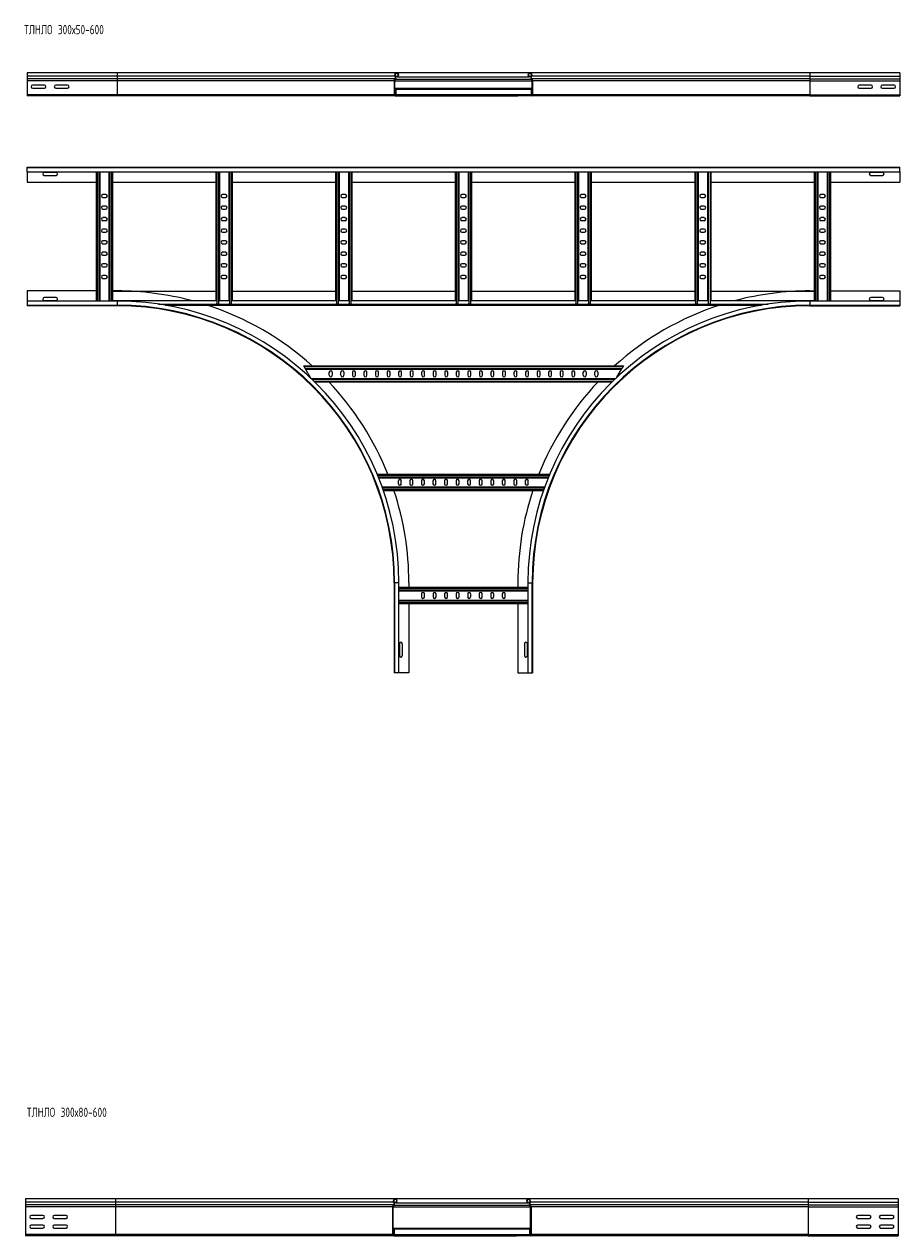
# Model space of a CAD drawing. Header units: millimetres. Extents: x -5 to 20346, y -6416 to 295.
# Tile 8 of 33: x 3582 to 5478, y -2627 to -2. Entities that reach past the tile are written whole.
import ezdxf

# ---------------------------------------------------------------- set-up
doc = ezdxf.new("R2010")
doc.units = ezdxf.units.MM
doc.styles.add('SLDTEXTSTYLE0', font='TXT', dxfattribs={"width": 0.7, "bigfont": 'bigfont'})

msp = doc.modelspace()

# ---------------------------------------------------------------- linework, layer by layer
at = {"color": 7, "linetype": 'Continuous', "lineweight": 15}
for p, q in [((3782.6, -107.7), (3587.6, -107.7)), ((3587.6, -107.7), (3587.6, -115.2)), ((3587.6, -115.2), (3587.6, -120.5)), ((3587.6, -120.5), (3587.6, -120.8)), ((3587.6, -120.8), (3587.6, -125)), ((3587.6, -125), (3587.6, -155.3)), ((4388.3, -107.7), (3782.6, -107.7)), ((4382.6, -125), (4382.6, -155.3)), ((4383.8, -155.3), (4383.8, -125)), ((4384.6, -120.5), (4384.3, -120.8)), ((4385.1, -121.7), (4385.5, -121.3)), ((4389.5, -115.4), (4386.4, -115.4)), ((4389.9, -116.5), (4386.8, -116.5)), ((4676.9, -107.7), (4388.3, -107.7)), ((4389.5, -115.4), (4389.9, -116.5)), ((4389.9, -116.5), (4675.4, -116.5)), ((4675.8, -115.4), (4675.4, -116.5)), ((4678.5, -116.5), (4675.4, -116.5)), ((4678.9, -115.4), (4675.8, -115.4)), ((5282.6, -107.7), (4676.9, -107.7)), ((4680.1, -121.7), (4679.8, -121.3)), ((4680.6, -120.5), (4681, -120.8)), ((4681.4, -155.3), (4681.4, -125)), ((4682.6, -125), (4682.6, -155.3)), ((5477.6, -107.7), (5282.6, -107.7)), ((5477.6, -107.7), (5477.6, -115.2)), ((5477.6, -115.2), (5477.6, -120.5)), ((5477.6, -120.5), (5477.6, -120.8)), ((5477.6, -120.8), (5477.6, -125)), ((5477.6, -125), (5477.6, -155.3)), ((3587.6, -155.3), (3587.6, -156.5)), ((3587.6, -155.3), (3587.6, -157.7)), ((3625.4, -134.5), (3599.9, -134.5)), ((3599.9, -141), (3625.4, -141)), ((3675.4, -134.5), (3649.9, -134.5)), ((3649.9, -141), (3675.4, -141)), ((4383.8, -141.1), (4386.1, -141.1)), ((4414.6, -156.5), (4385, -156.5)), ((4386.1, -141.1), (4386.1, -142.9)), ((4386.1, -141.1), (4679.1, -141.1)), ((4386.1, -142.9), (4386.1, -154.7)), ((4386.1, -154.7), (4386.1, -156.5)), ((4414.6, -156.5), (4650.6, -156.5)), ((4414.6, -157.7), (4414.6, -156.5)), ((4650.6, -156.5), (4680.2, -156.5)), ((4650.6, -157.7), (4650.6, -156.5)), ((4679.1, -141.1), (4681.4, -141.1)), ((4679.1, -141.1), (4679.1, -142.9)), ((4679.1, -142.9), (4679.1, -154.7)), ((4679.1, -154.7), (4679.1, -156.5)), ((5415.4, -134.5), (5389.9, -134.5)), ((5389.9, -141), (5415.4, -141)), ((5465.4, -134.5), (5439.9, -134.5)), ((5439.9, -141), (5465.4, -141)), ((5477.6, -155.3), (5477.6, -157.7)), ((3782.6, -157.7), (3587.6, -157.7)), ((4385, -157.7), (3782.6, -157.7)), ((4385, -157.7), (4414.6, -157.7)), ((4414.6, -157.7), (4650.6, -157.7)), ((4680.2, -157.7), (4650.6, -157.7)), ((5282.6, -157.7), (4680.2, -157.7)), ((5282.6, -157.7), (5477.6, -157.7)), ((3587.6, -313.3), (3587.6, -312.2)), ((3587.6, -312.2), (5477.6, -312.2)), ((5477.6, -313.3), (3587.6, -313.3)), ((3587.6, -322.4), (3587.6, -313.3)), ((5477.6, -313.3), (5477.6, -312.2)), ((5477.6, -322.4), (5477.6, -313.3)), ((3587.6, -322.4), (5477.6, -322.4)), ((3587.6, -322.4), (3587.6, -344.2)), ((3650.4, -323.4), (3624.9, -323.4)), ((3624.9, -329.9), (3650.4, -329.9)), ((3737.6, -322.4), (3737.6, -602)), ((3745.1, -322.4), (3745.1, -602)), ((3765.1, -322.4), (3765.1, -602)), ((3772.6, -322.4), (3772.6, -601)), ((3996.8, -322.4), (3996.8, -601)), ((4004.3, -322.4), (4004.3, -601)), ((4024.3, -322.4), (4024.3, -601)), ((4031.8, -322.4), (4031.8, -601)), ((4256, -322.4), (4256, -601)), ((4263.5, -322.4), (4263.5, -601)), ((4283.5, -322.4), (4283.5, -601)), ((4291, -322.4), (4291, -601)), ((4515.1, -322.4), (4515.1, -601)), ((4522.6, -322.4), (4522.6, -601)), ((4542.6, -322.4), (4542.6, -601)), ((4550.1, -322.4), (4550.1, -601)), ((4774.3, -322.4), (4774.3, -601)), ((4781.8, -322.4), (4781.8, -601)), ((4801.8, -322.4), (4801.8, -601)), ((4809.3, -322.4), (4809.3, -601)), ((5033.5, -322.4), (5033.5, -601)), ((5041, -322.4), (5041, -601)), ((5061, -322.4), (5061, -601)), ((5068.5, -322.4), (5068.5, -601)), ((5292.6, -322.4), (5292.6, -601)), ((5300.1, -322.4), (5300.1, -602)), ((5320.1, -322.4), (5320.1, -602)), ((5327.6, -322.4), (5327.6, -602)), ((5440.4, -323.4), (5414.9, -323.4)), ((5414.9, -329.9), (5440.4, -329.9)), ((5477.6, -322.4), (5477.6, -344.2)), ((3587.6, -344.2), (3737.6, -344.2)), ((3772.6, -344.2), (3996.8, -344.2)), ((4031.8, -344.2), (4256, -344.2)), ((4291, -344.2), (4515.1, -344.2)), ((4550.1, -344.2), (4774.3, -344.2)), ((4809.3, -344.2), (5033.5, -344.2)), ((5068.5, -344.2), (5292.6, -344.2)), ((5327.6, -344.2), (5477.6, -344.2)), ((3758.4, -371.4), (3751.9, -371.4)), ((3751.9, -377.9), (3758.4, -377.9)), ((4017.5, -371.4), (4011, -371.4)), ((4011, -377.9), (4017.5, -377.9)), ((4276.7, -371.4), (4270.2, -371.4)), ((4270.2, -377.9), (4276.7, -377.9)), ((4535.9, -371.4), (4529.4, -371.4)), ((4529.4, -377.9), (4535.9, -377.9)), ((4795, -371.4), (4788.5, -371.4)), ((4788.5, -377.9), (4795, -377.9)), ((5054.2, -371.4), (5047.7, -371.4)), ((5047.7, -377.9), (5054.2, -377.9)), ((5313.4, -371.4), (5306.9, -371.4)), ((5306.9, -377.9), (5313.4, -377.9)), ((3758.4, -396.4), (3751.9, -396.4)), ((3751.9, -402.9), (3758.4, -402.9)), ((4017.5, -396.4), (4011, -396.4)), ((4011, -402.9), (4017.5, -402.9)), ((4276.7, -396.4), (4270.2, -396.4)), ((4270.2, -402.9), (4276.7, -402.9)), ((4535.9, -396.4), (4529.4, -396.4)), ((4529.4, -402.9), (4535.9, -402.9)), ((4795, -396.4), (4788.5, -396.4)), ((4788.5, -402.9), (4795, -402.9)), ((5054.2, -396.4), (5047.7, -396.4)), ((5047.7, -402.9), (5054.2, -402.9)), ((5313.4, -396.4), (5306.9, -396.4)), ((5306.9, -402.9), (5313.4, -402.9)), ((3758.4, -421.4), (3751.9, -421.4)), ((3751.9, -427.9), (3758.4, -427.9)), ((4017.5, -421.4), (4011, -421.4)), ((4011, -427.9), (4017.5, -427.9)), ((4276.7, -421.4), (4270.2, -421.4)), ((4270.2, -427.9), (4276.7, -427.9)), ((4535.9, -421.4), (4529.4, -421.4)), ((4529.4, -427.9), (4535.9, -427.9)), ((4795, -421.4), (4788.5, -421.4)), ((4788.5, -427.9), (4795, -427.9)), ((5054.2, -421.4), (5047.7, -421.4)), ((5047.7, -427.9), (5054.2, -427.9)), ((5313.4, -421.4), (5306.9, -421.4)), ((5306.9, -427.9), (5313.4, -427.9)), ((3758.4, -446.4), (3751.9, -446.4)), ((3751.9, -452.9), (3758.4, -452.9)), ((3758.4, -471.4), (3751.9, -471.4)), ((4017.5, -446.4), (4011, -446.4)), ((4011, -452.9), (4017.5, -452.9)), ((4017.5, -471.4), (4011, -471.4)), ((4276.7, -446.4), (4270.2, -446.4)), ((4270.2, -452.9), (4276.7, -452.9)), ((4276.7, -471.4), (4270.2, -471.4)), ((4535.9, -446.4), (4529.4, -446.4)), ((4529.4, -452.9), (4535.9, -452.9)), ((4535.9, -471.4), (4529.4, -471.4)), ((4795, -446.4), (4788.5, -446.4)), ((4788.5, -452.9), (4795, -452.9)), ((4795, -471.4), (4788.5, -471.4)), ((5054.2, -446.4), (5047.7, -446.4)), ((5047.7, -452.9), (5054.2, -452.9)), ((5054.2, -471.4), (5047.7, -471.4)), ((5313.4, -446.4), (5306.9, -446.4)), ((5306.9, -452.9), (5313.4, -452.9)), ((5313.4, -471.4), (5306.9, -471.4)), ((3751.9, -477.9), (3758.4, -477.9)), ((3758.4, -496.4), (3751.9, -496.4)), ((4011, -477.9), (4017.5, -477.9)), ((4017.5, -496.4), (4011, -496.4)), ((4270.2, -477.9), (4276.7, -477.9)), ((4276.7, -496.4), (4270.2, -496.4)), ((4529.4, -477.9), (4535.9, -477.9)), ((4535.9, -496.4), (4529.4, -496.4)), ((4788.5, -477.9), (4795, -477.9)), ((4795, -496.4), (4788.5, -496.4)), ((5047.7, -477.9), (5054.2, -477.9)), ((5054.2, -496.4), (5047.7, -496.4)), ((5306.9, -477.9), (5313.4, -477.9)), ((5313.4, -496.4), (5306.9, -496.4)), ((3751.9, -502.9), (3758.4, -502.9)), ((3758.4, -521.4), (3751.9, -521.4)), ((4011, -502.9), (4017.5, -502.9)), ((4017.5, -521.4), (4011, -521.4)), ((4270.2, -502.9), (4276.7, -502.9)), ((4276.7, -521.4), (4270.2, -521.4)), ((4529.4, -502.9), (4535.9, -502.9)), ((4535.9, -521.4), (4529.4, -521.4)), ((4788.5, -502.9), (4795, -502.9)), ((4795, -521.4), (4788.5, -521.4)), ((5047.7, -502.9), (5054.2, -502.9)), ((5054.2, -521.4), (5047.7, -521.4)), ((5306.9, -502.9), (5313.4, -502.9)), ((5313.4, -521.4), (5306.9, -521.4)), ((3751.9, -527.9), (3758.4, -527.9)), ((3758.4, -546.4), (3751.9, -546.4)), ((4011, -527.9), (4017.5, -527.9)), ((4017.5, -546.4), (4011, -546.4)), ((4270.2, -527.9), (4276.7, -527.9)), ((4276.7, -546.4), (4270.2, -546.4)), ((4529.4, -527.9), (4535.9, -527.9)), ((4535.9, -546.4), (4529.4, -546.4)), ((4788.5, -527.9), (4795, -527.9)), ((4795, -546.4), (4788.5, -546.4)), ((5047.7, -527.9), (5054.2, -527.9)), ((5054.2, -546.4), (5047.7, -546.4)), ((5306.9, -527.9), (5313.4, -527.9)), ((5313.4, -546.4), (5306.9, -546.4)), ((3751.9, -552.9), (3758.4, -552.9)), ((4011, -552.9), (4017.5, -552.9)), ((4270.2, -552.9), (4276.7, -552.9)), ((4529.4, -552.9), (4535.9, -552.9)), ((4788.5, -552.9), (4795, -552.9)), ((5047.7, -552.9), (5054.2, -552.9)), ((5306.9, -552.9), (5313.4, -552.9)), ((3737.6, -580.2), (3587.6, -580.2)), ((3587.6, -580.2), (3587.6, -602)), ((3782.6, -602), (3587.6, -602)), ((3587.6, -602), (3587.6, -611.1)), ((3650.4, -594.4), (3624.9, -594.4)), ((3624.9, -600.9), (3650.4, -600.9)), ((3782.6, -580.2), (3772.6, -580.2)), ((3772.6, -581), (3996.8, -581)), ((3772.6, -602), (3772.6, -601)), ((3772.6, -601), (3997.2, -601)), ((4003.9, -601), (4024.7, -601)), ((4031.4, -601), (4256.4, -601)), ((4031.8, -581), (4256, -581)), ((4263, -601), (4283.9, -601)), ((4290.5, -601), (4515.5, -601)), ((4291, -581), (4515.1, -581)), ((4522.2, -601), (4543, -601)), ((4549.7, -601), (4774.7, -601)), ((4550.1, -581), (4774.3, -581)), ((4781.4, -601), (4802.2, -601)), ((4808.9, -601), (5033.9, -601)), ((4809.3, -581), (5033.5, -581)), ((5040.5, -601), (5061.4, -601)), ((5068, -601), (5292.6, -601)), ((5068.5, -581), (5292.6, -581)), ((5282.6, -580.2), (5292.6, -580.2)), ((5477.6, -602), (5282.6, -602)), ((5292.6, -602), (5292.6, -601)), ((5327.6, -580.2), (5477.6, -580.2)), ((5440.4, -594.4), (5414.9, -594.4)), ((5414.9, -600.9), (5440.4, -600.9)), ((5477.6, -580.2), (5477.6, -602)), ((5477.6, -602), (5477.6, -611.1)), ((3587.6, -611.1), (3782.6, -611.1)), ((3587.6, -611.1), (3587.6, -612.2)), ((3782.6, -612.2), (3587.6, -612.2)), ((3887.2, -611), (5178.1, -611)), ((3998.6, -608.7), (3997.2, -608.7)), ((4002.5, -608.7), (3998.6, -608.7)), ((4003.9, -608.7), (4002.5, -608.7)), ((4026.1, -608.7), (4024.7, -608.7)), ((4030, -608.7), (4026.1, -608.7)), ((4031.4, -608.7), (4030, -608.7)), ((4257.8, -608.7), (4256.4, -608.7)), ((4261.7, -608.7), (4257.8, -608.7)), ((4263, -608.7), (4261.7, -608.7)), ((4285.3, -608.7), (4283.9, -608.7)), ((4289.2, -608.7), (4285.3, -608.7)), ((4290.5, -608.7), (4289.2, -608.7)), ((4516.9, -608.7), (4515.5, -608.7)), ((4520.8, -608.7), (4516.9, -608.7)), ((4522.2, -608.7), (4520.8, -608.7)), ((4544.4, -608.7), (4543, -608.7)), ((4548.3, -608.7), (4544.4, -608.7)), ((4549.7, -608.7), (4548.3, -608.7)), ((4776.1, -608.7), (4774.7, -608.7)), ((4780, -608.7), (4776.1, -608.7)), ((4781.4, -608.7), (4780, -608.7)), ((4803.6, -608.7), (4802.2, -608.7)), ((4807.5, -608.7), (4803.6, -608.7)), ((4808.9, -608.7), (4807.5, -608.7)), ((5035.3, -608.7), (5033.9, -608.7)), ((5039.2, -608.7), (5035.3, -608.7)), ((5040.5, -608.7), (5039.2, -608.7)), ((5062.8, -608.7), (5061.4, -608.7)), ((5066.7, -608.7), (5062.8, -608.7)), ((5068, -608.7), (5066.7, -608.7)), ((5282.6, -611.1), (5477.6, -611.1)), ((5282.6, -612.2), (5477.6, -612.2)), ((5477.6, -611.1), (5477.6, -612.2)), ((4186.5, -742.2), (4879.5, -742.2)), ((4187.5, -744), (4186.5, -742.2)), ((4189.8, -747.9), (4187.5, -744)), ((4190.8, -749.7), (4189.8, -747.9)), ((4190.8, -749.7), (4875.2, -749.7)), ((4190.8, -749.7), (4201.8, -768.7)), ((4242.2, -762.9), (4242.2, -756.4)), ((4248.7, -756.4), (4248.7, -762.9)), ((4267.2, -762.9), (4267.2, -756.4)), ((4273.7, -756.4), (4273.7, -762.9)), ((4292.2, -756.4), (4292.2, -762.9)), ((4298.7, -762.9), (4298.7, -756.4)), ((4317.2, -756.4), (4317.2, -762.9)), ((4323.7, -762.9), (4323.7, -756.4)), ((4342.2, -756.4), (4342.2, -762.9)), ((4348.7, -762.9), (4348.7, -756.4)), ((4367.2, -756.4), (4367.2, -762.9)), ((4373.7, -762.9), (4373.7, -756.4)), ((4392.2, -756.4), (4392.2, -762.9)), ((4398.7, -762.9), (4398.7, -756.4)), ((4417.2, -756.4), (4417.2, -762.9)), ((4423.7, -762.9), (4423.7, -756.4)), ((4442.2, -756.4), (4442.2, -762.9)), ((4448.7, -762.9), (4448.7, -756.4)), ((4467.2, -756.4), (4467.2, -762.9)), ((4473.7, -762.9), (4473.7, -756.4)), ((4492.2, -756.4), (4492.2, -762.9)), ((4498.7, -762.9), (4498.7, -756.4)), ((4517.2, -756.4), (4517.2, -762.9)), ((4523.7, -762.9), (4523.7, -756.4)), ((4542.2, -756.4), (4542.2, -762.9)), ((4548.7, -762.9), (4548.7, -756.4)), ((4567.2, -756.4), (4567.2, -762.9)), ((4573.7, -762.9), (4573.7, -756.4)), ((4592.2, -756.4), (4592.2, -762.9)), ((4598.7, -762.9), (4598.7, -756.4)), ((4617.2, -756.4), (4617.2, -762.9)), ((4623.7, -762.9), (4623.7, -756.4)), ((4642.2, -756.4), (4642.2, -762.9)), ((4648.7, -762.9), (4648.7, -756.4)), ((4667.2, -756.4), (4667.2, -762.9)), ((4673.7, -762.9), (4673.7, -756.4)), ((4692.2, -756.4), (4692.2, -762.9)), ((4698.7, -762.9), (4698.7, -756.4)), ((4717.2, -756.4), (4717.2, -762.9)), ((4723.7, -762.9), (4723.7, -756.4)), ((4742.2, -756.4), (4742.2, -762.9)), ((4748.7, -762.9), (4748.7, -756.4)), ((4767.2, -756.4), (4767.2, -762.9)), ((4773.7, -762.9), (4773.7, -756.4)), ((4792.2, -762.9), (4792.2, -756.4)), ((4798.7, -756.4), (4798.7, -762.9)), ((4817.2, -762.9), (4817.2, -756.4)), ((4823.7, -756.4), (4823.7, -762.9)), ((4865, -767.2), (4875.2, -749.7)), ((4876.2, -747.9), (4875.2, -749.7)), ((4878.4, -744), (4876.2, -747.9)), ((4879.5, -742.2), (4878.4, -744)), ((4202.8, -769.7), (4862.4, -769.7)), ((4210.6, -777.2), (4854.7, -777.2)), ((4345.8, -977.2), (4719.5, -977.2)), ((4348.9, -984.7), (4716.4, -984.7)), ((4391.7, -991.4), (4391.7, -997.9)), ((4398.2, -997.9), (4398.2, -991.4)), ((4416.7, -991.4), (4416.7, -997.9)), ((4423.2, -997.9), (4423.2, -991.4)), ((4441.7, -991.4), (4441.7, -997.9)), ((4448.2, -997.9), (4448.2, -991.4)), ((4466.7, -991.4), (4466.7, -997.9)), ((4473.2, -997.9), (4473.2, -991.4)), ((4491.7, -991.4), (4491.7, -997.9)), ((4498.2, -997.9), (4498.2, -991.4)), ((4516.7, -991.4), (4516.7, -997.9)), ((4523.2, -997.9), (4523.2, -991.4)), ((4541.7, -991.4), (4541.7, -997.9)), ((4548.2, -997.9), (4548.2, -991.4)), ((4566.7, -991.4), (4566.7, -997.9)), ((4573.2, -997.9), (4573.2, -991.4)), ((4591.7, -991.4), (4591.7, -997.9)), ((4598.2, -997.9), (4598.2, -991.4)), ((4616.7, -991.4), (4616.7, -997.9)), ((4623.2, -997.9), (4623.2, -991.4)), ((4641.7, -991.4), (4641.7, -997.9)), ((4648.2, -997.9), (4648.2, -991.4)), ((4666.7, -991.4), (4666.7, -997.9)), ((4673.2, -997.9), (4673.2, -991.4)), ((4356.5, -1004.7), (4708.8, -1004.7)), ((4359.1, -1012.2), (4706.1, -1012.2)), ((4382.6, -1212.2), (4382.6, -1407.2)), ((4383.7, -1212.2), (4383.7, -1407.2)), ((4392.8, -1407.2), (4392.8, -1212.2)), ((4392.8, -1222.2), (4672.4, -1222.2)), ((4392.8, -1229.7), (4672.4, -1229.7)), ((4414.6, -1212.2), (4414.6, -1222.2)), ((4650.6, -1212.2), (4650.6, -1222.2)), ((4672.4, -1212.2), (4672.4, -1407.2)), ((4681.5, -1407.2), (4681.5, -1212.2)), ((4682.6, -1212.2), (4682.6, -1407.2)), ((4392.8, -1249.7), (4672.4, -1249.7)), ((4392.8, -1257.2), (4672.4, -1257.2)), ((4414.6, -1257.2), (4414.6, -1407.2)), ((4441.9, -1236.4), (4441.9, -1242.9)), ((4448.4, -1242.9), (4448.4, -1236.4)), ((4466.9, -1236.4), (4466.9, -1242.9)), ((4473.4, -1242.9), (4473.4, -1236.4)), ((4491.9, -1236.4), (4491.9, -1242.9)), ((4498.4, -1242.9), (4498.4, -1236.4)), ((4516.9, -1236.4), (4516.9, -1242.9)), ((4523.4, -1242.9), (4523.4, -1236.4)), ((4541.9, -1236.4), (4541.9, -1242.9)), ((4548.4, -1242.9), (4548.4, -1236.4)), ((4566.9, -1236.4), (4566.9, -1242.9)), ((4573.4, -1242.9), (4573.4, -1236.4)), ((4591.9, -1236.4), (4591.9, -1242.9)), ((4598.4, -1242.9), (4598.4, -1236.4)), ((4616.9, -1236.4), (4616.9, -1242.9)), ((4623.4, -1242.9), (4623.4, -1236.4)), ((4650.6, -1257.2), (4650.6, -1407.2)), ((4393.9, -1344.4), (4393.9, -1369.9)), ((4400.4, -1369.9), (4400.4, -1344.4)), ((4664.9, -1344.4), (4664.9, -1369.9)), ((4671.4, -1369.9), (4671.4, -1344.4)), ((4383.7, -1407.2), (4382.6, -1407.2)), ((4392.8, -1407.2), (4383.7, -1407.2)), ((4414.6, -1407.2), (4392.8, -1407.2)), ((4650.6, -1407.2), (4672.4, -1407.2)), ((4672.4, -1407.2), (4681.5, -1407.2)), ((4681.5, -1407.2), (4682.6, -1407.2)), ((3779.3, -2546.9), (3584.3, -2546.9)), ((3584.3, -2546.9), (3584.3, -2554.4)), ((3584.3, -2554.4), (3584.3, -2559.7)), ((3584.3, -2559.7), (3584.3, -2560)), ((3584.3, -2560), (3584.3, -2564.2)), ((3584.3, -2564.2), (3584.3, -2624.5)), ((4385, -2546.9), (3779.3, -2546.9)), ((4379.3, -2564.2), (4379.3, -2624.5)), ((4380.5, -2624.5), (4380.5, -2564.2)), ((4381.3, -2559.7), (4381, -2560)), ((4381.9, -2560.9), (4382.2, -2560.5)), ((4386.2, -2554.6), (4383.1, -2554.6)), ((4386.6, -2555.7), (4383.5, -2555.7)), ((4673.7, -2546.9), (4385, -2546.9)), ((4386.2, -2554.6), (4386.6, -2555.7)), ((4386.6, -2555.7), (4672.1, -2555.7)), ((4672.5, -2554.6), (4672.1, -2555.7)), ((4675.2, -2555.7), (4672.1, -2555.7)), ((4675.6, -2554.6), (4672.5, -2554.6)), ((5279.3, -2546.9), (4673.7, -2546.9)), ((4676.8, -2560.9), (4676.5, -2560.5)), ((4677.3, -2559.7), (4677.7, -2560)), ((4678.1, -2624.5), (4678.1, -2564.2)), ((4679.3, -2564.2), (4679.3, -2624.5)), ((5474.3, -2546.9), (5279.3, -2546.9)), ((5474.3, -2546.9), (5474.3, -2554.4)), ((5474.3, -2554.4), (5474.3, -2559.7)), ((5474.3, -2559.7), (5474.3, -2560)), ((5474.3, -2560), (5474.3, -2564.2)), ((5474.3, -2564.2), (5474.3, -2624.5)), ((3622.1, -2582.7), (3596.6, -2582.7)), ((3596.6, -2589.2), (3622.1, -2589.2)), ((3672.1, -2582.7), (3646.6, -2582.7)), ((3646.6, -2589.2), (3672.1, -2589.2)), ((5412.1, -2582.7), (5386.6, -2582.7)), ((5386.6, -2589.2), (5412.1, -2589.2)), ((5462.1, -2582.7), (5436.6, -2582.7)), ((5436.6, -2589.2), (5462.1, -2589.2)), ((3622.1, -2603.7), (3596.6, -2603.7)), ((3596.6, -2610.2), (3622.1, -2610.2)), ((3672.1, -2603.7), (3646.6, -2603.7)), ((3646.6, -2610.2), (3672.1, -2610.2)), ((4380.5, -2610.3), (4382.8, -2610.3)), ((4382.8, -2610.3), (4382.8, -2612.1)), ((4382.8, -2610.3), (4675.8, -2610.3)), ((4382.8, -2612.1), (4382.8, -2623.9)), ((4382.8, -2623.9), (4382.8, -2625.7)), ((4675.8, -2610.3), (4678.1, -2610.3)), ((4675.8, -2610.3), (4675.8, -2612.1)), ((4675.8, -2612.1), (4675.8, -2623.9)), ((4675.8, -2623.9), (4675.8, -2625.7)), ((5412.1, -2603.7), (5386.6, -2603.7)), ((5386.6, -2610.2), (5412.1, -2610.2)), ((5462.1, -2603.7), (5436.6, -2603.7)), ((5436.6, -2610.2), (5462.1, -2610.2)), ((3584.3, -2624.5), (3584.3, -2625.7)), ((3584.3, -2624.5), (3584.3, -2626.9)), ((3779.3, -2626.9), (3584.3, -2626.9)), ((4381.7, -2626.9), (3779.3, -2626.9)), ((4411.3, -2625.7), (4381.7, -2625.7)), ((4381.7, -2626.9), (4411.3, -2626.9)), ((4411.3, -2625.7), (4647.3, -2625.7)), ((4411.3, -2626.9), (4411.3, -2625.7)), ((4411.3, -2626.9), (4647.3, -2626.9)), ((4647.3, -2626.9), (4647.3, -2625.7)), ((4647.3, -2625.7), (4676.9, -2625.7)), ((4676.9, -2626.9), (4647.3, -2626.9)), ((5279.3, -2626.9), (4676.9, -2626.9)), ((5279.3, -2626.9), (5474.3, -2626.9)), ((5474.3, -2624.5), (5474.3, -2626.9))]:
    msp.add_line(p, q, dxfattribs=at)
at = {"color": 8, "linetype": 'Continuous', "lineweight": 0}
for p, q in [((3782.6, -115.2), (3587.6, -115.2)), ((3782.6, -120.5), (3587.6, -120.5)), ((3782.6, -120.8), (3587.6, -120.8)), ((3782.6, -125), (3587.6, -125)), ((3782.6, -107.7), (3782.6, -115.2)), ((4384.8, -115.2), (3782.6, -115.2)), ((3782.6, -115.2), (3782.6, -120.5)), ((3782.6, -120.5), (3782.6, -120.8)), ((4384.6, -120.5), (3782.6, -120.5)), ((4384.3, -120.8), (3782.6, -120.8)), ((3782.6, -120.8), (3782.6, -125)), ((4382.6, -125), (3782.6, -125)), ((3782.6, -125), (3782.6, -155.3)), ((4383.8, -125), (4681.4, -125)), ((4385.1, -121.7), (4680.1, -121.7)), ((4385.5, -121.3), (4679.8, -121.3)), ((5282.6, -115.2), (4680.4, -115.2)), ((5282.6, -120.5), (4680.6, -120.5)), ((5282.6, -120.8), (4681, -120.8)), ((5282.6, -125), (4682.6, -125)), ((5282.6, -107.7), (5282.6, -115.2)), ((5282.6, -115.2), (5282.6, -120.5)), ((5282.6, -115.2), (5477.6, -115.2)), ((5282.6, -120.5), (5282.6, -120.8)), ((5282.6, -120.5), (5477.6, -120.5)), ((5282.6, -120.8), (5282.6, -125)), ((5282.6, -120.8), (5477.6, -120.8)), ((5282.6, -125), (5282.6, -155.3)), ((5282.6, -125), (5477.6, -125)), ((3782.6, -155.3), (3587.6, -155.3)), ((3782.6, -155.3), (3782.6, -157.7)), ((4382.6, -155.3), (3782.6, -155.3)), ((4383.8, -142.9), (4386.1, -142.9)), ((4383.8, -154.7), (4386.1, -154.7)), ((4386.1, -142.9), (4679.1, -142.9)), ((4386.1, -154.7), (4679.1, -154.7)), ((4679.1, -142.9), (4681.4, -142.9)), ((4679.1, -154.7), (4681.4, -154.7)), ((5282.6, -155.3), (4682.6, -155.3)), ((5282.6, -155.3), (5282.6, -157.7)), ((5282.6, -155.3), (5477.6, -155.3)), ((3739.4, -322.4), (3739.4, -602)), ((3743.3, -322.4), (3743.3, -602)), ((3766.9, -322.4), (3766.9, -602)), ((3770.8, -322.4), (3770.8, -602)), ((3998.6, -322.4), (3998.6, -608.7)), ((4002.5, -322.4), (4002.5, -608.7)), ((4026.1, -322.4), (4026.1, -608.7)), ((4030, -322.4), (4030, -608.7)), ((4257.8, -322.4), (4257.8, -608.7)), ((4261.7, -322.4), (4261.7, -608.7)), ((4285.3, -322.4), (4285.3, -608.7)), ((4289.2, -322.4), (4289.2, -608.7)), ((4516.9, -322.4), (4516.9, -608.7)), ((4520.8, -322.4), (4520.8, -608.7)), ((4544.4, -322.4), (4544.4, -608.7)), ((4548.3, -322.4), (4548.3, -608.7)), ((4776.1, -322.4), (4776.1, -608.7)), ((4780, -322.4), (4780, -608.7)), ((4803.6, -322.4), (4803.6, -608.7)), ((4807.5, -322.4), (4807.5, -608.7)), ((5035.3, -322.4), (5035.3, -608.7)), ((5039.2, -322.4), (5039.2, -608.7)), ((5062.8, -322.4), (5062.8, -608.7)), ((5066.7, -322.4), (5066.7, -608.7)), ((5294.4, -322.4), (5294.4, -602)), ((5298.3, -322.4), (5298.3, -602)), ((5321.9, -322.4), (5321.9, -602)), ((5325.8, -322.4), (5325.8, -602)), ((3782.6, -602), (3782.6, -611.1)), ((5282.6, -602), (5282.6, -611.1)), ((3782.6, -611.1), (3782.6, -612.2)), ((3872.3, -608.6), (3997.2, -608.6)), ((4003.9, -608.6), (4024.7, -608.6)), ((4031.4, -608.6), (4256.4, -608.6)), ((4263, -608.6), (4283.9, -608.6)), ((4290.5, -608.6), (4515.5, -608.6)), ((4522.2, -608.6), (4543, -608.6)), ((4549.7, -608.6), (4774.7, -608.6)), ((4781.4, -608.6), (4802.2, -608.6)), ((4808.9, -608.6), (5033.9, -608.6)), ((5040.5, -608.6), (5061.4, -608.6)), ((5068, -608.6), (5192.9, -608.6)), ((5282.6, -611.1), (5282.6, -612.2)), ((4187.5, -744), (4878.4, -744)), ((4189.8, -747.9), (4876.2, -747.9)), ((4204.7, -771.5), (4860.5, -771.5)), ((4208.7, -775.4), (4856.5, -775.4)), ((4346.5, -979), (4718.7, -979)), ((4348.1, -982.9), (4717.1, -982.9)), ((4357.1, -1006.5), (4708.1, -1006.5)), ((4358.5, -1010.4), (4706.7, -1010.4)), ((4383.7, -1212.2), (4382.6, -1212.2)), ((4392.8, -1212.2), (4383.7, -1212.2)), ((4392.8, -1224), (4672.4, -1224)), ((4392.8, -1227.9), (4672.4, -1227.9)), ((4672.4, -1212.2), (4681.5, -1212.2)), ((4681.5, -1212.2), (4682.6, -1212.2)), ((4392.8, -1251.5), (4672.4, -1251.5)), ((4392.8, -1255.4), (4672.4, -1255.4)), ((3779.3, -2554.4), (3584.3, -2554.4)), ((3779.3, -2559.7), (3584.3, -2559.7)), ((3779.3, -2560), (3584.3, -2560)), ((3779.3, -2564.2), (3584.3, -2564.2)), ((3779.3, -2546.9), (3779.3, -2554.4)), ((4381.5, -2554.4), (3779.3, -2554.4)), ((3779.3, -2554.4), (3779.3, -2559.7)), ((4381.3, -2559.7), (3779.3, -2559.7)), ((3779.3, -2559.7), (3779.3, -2560)), ((3779.3, -2560), (3779.3, -2564.2)), ((4381, -2560), (3779.3, -2560)), ((4379.3, -2564.2), (3779.3, -2564.2)), ((3779.3, -2564.2), (3779.3, -2624.5)), ((4380.5, -2564.2), (4678.1, -2564.2)), ((4381.9, -2560.9), (4676.8, -2560.9)), ((4382.2, -2560.5), (4676.5, -2560.5)), ((5279.3, -2554.4), (4677.2, -2554.4)), ((5279.3, -2559.7), (4677.3, -2559.7)), ((5279.3, -2560), (4677.7, -2560)), ((5279.3, -2564.2), (4679.3, -2564.2)), ((5279.3, -2546.9), (5279.3, -2554.4)), ((5279.3, -2554.4), (5279.3, -2559.7)), ((5279.3, -2554.4), (5474.3, -2554.4)), ((5279.3, -2559.7), (5279.3, -2560)), ((5279.3, -2559.7), (5474.3, -2559.7)), ((5279.3, -2560), (5279.3, -2564.2)), ((5279.3, -2560), (5474.3, -2560)), ((5279.3, -2564.2), (5279.3, -2624.5)), ((5279.3, -2564.2), (5474.3, -2564.2)), ((4380.5, -2612.1), (4382.8, -2612.1)), ((4380.5, -2623.9), (4382.8, -2623.9)), ((4382.8, -2612.1), (4675.8, -2612.1)), ((4382.8, -2623.9), (4675.8, -2623.9)), ((4675.8, -2612.1), (4678.1, -2612.1)), ((4675.8, -2623.9), (4678.1, -2623.9)), ((3779.3, -2624.5), (3584.3, -2624.5)), ((3779.3, -2624.5), (3779.3, -2626.9)), ((4379.3, -2624.5), (3779.3, -2624.5)), ((5279.3, -2624.5), (4679.3, -2624.5)), ((5279.3, -2624.5), (5279.3, -2626.9)), ((5279.3, -2624.5), (5474.3, -2624.5))]:
    msp.add_line(p, q, dxfattribs=at)
at = {"color": 7, "linetype": 'Continuous', "lineweight": 15}
for centre, radius, start, end in [((4388.6, -125), 6, 136.4649, 180), ((4388.3, -112.3), 4.55, 290.35, 219.6816), ((4388.6, -125), 4.8, 136.4649, 180), ((4381.7, -117.7), 4, 316.4649, 39.6816), ((4388.3, -112.3), 3.35, 290.35, 219.6816), ((4381.7, -117.7), 5.2, 316.4649, 39.6816), ((4676.9, -112.3), 4.55, 320.3184, 249.65), ((4676.9, -112.3), 3.35, 320.3184, 249.65), ((4683.5, -117.7), 5.2, 140.3184, 223.5351), ((4683.5, -117.7), 4, 140.3184, 223.5351), ((4676.6, -125), 4.8, 0, 43.5351), ((4676.6, -125), 6, 0, 43.5351), ((3599.9, -137.7), 3.25, 90, 270), ((3625.4, -137.7), 3.25, 270, 90), ((3649.9, -137.7), 3.25, 90, 270), ((3675.4, -137.7), 3.25, 270, 90), ((4385, -155.3), 2.4, 180, 270), ((4385, -155.3), 1.2, 180, 270), ((4680.2, -155.3), 2.4, 270, 0), ((4680.2, -155.3), 1.2, 270, 0), ((5389.9, -137.7), 3.25, 90, 270), ((5415.4, -137.7), 3.25, 270, 90), ((5439.9, -137.7), 3.25, 90, 270), ((5465.4, -137.7), 3.25, 270, 90), ((3624.9, -326.7), 3.25, 90, 270), ((3650.4, -326.7), 3.25, 270, 90), ((5414.9, -326.7), 3.25, 90, 270), ((5440.4, -326.7), 3.25, 270, 90), ((3751.9, -374.7), 3.25, 90, 270), ((3758.4, -374.7), 3.25, 270, 90), ((4011, -374.7), 3.25, 90, 270), ((4017.5, -374.7), 3.25, 270, 90), ((4270.2, -374.7), 3.25, 90, 270), ((4276.7, -374.7), 3.25, 270, 90), ((4529.4, -374.7), 3.25, 90, 270), ((4535.9, -374.7), 3.25, 270, 90), ((4788.5, -374.7), 3.25, 90, 270), ((4795, -374.7), 3.25, 270, 90), ((5047.7, -374.7), 3.25, 90, 270), ((5054.2, -374.7), 3.25, 270, 90), ((5306.9, -374.7), 3.25, 90, 270), ((5313.4, -374.7), 3.25, 270, 90), ((3751.9, -399.7), 3.25, 90, 270), ((3758.4, -399.7), 3.25, 270, 90), ((4011, -399.7), 3.25, 90, 270), ((4017.5, -399.7), 3.25, 270, 90), ((4270.2, -399.7), 3.25, 90, 270), ((4276.7, -399.7), 3.25, 270, 90), ((4529.4, -399.7), 3.25, 90, 270), ((4535.9, -399.7), 3.25, 270, 90), ((4788.5, -399.7), 3.25, 90, 270), ((4795, -399.7), 3.25, 270, 90), ((5047.7, -399.7), 3.25, 90, 270), ((5054.2, -399.7), 3.25, 270, 90), ((5306.9, -399.7), 3.25, 90, 270), ((5313.4, -399.7), 3.25, 270, 90), ((3751.9, -424.7), 3.25, 90, 270), ((3758.4, -424.7), 3.25, 270, 90), ((4011, -424.7), 3.25, 90, 270), ((4017.5, -424.7), 3.25, 270, 90), ((4270.2, -424.7), 3.25, 90, 270), ((4276.7, -424.7), 3.25, 270, 90), ((4529.4, -424.7), 3.25, 90, 270), ((4535.9, -424.7), 3.25, 270, 90), ((4788.5, -424.7), 3.25, 90, 270), ((4795, -424.7), 3.25, 270, 90), ((5047.7, -424.7), 3.25, 90, 270), ((5054.2, -424.7), 3.25, 270, 90), ((5306.9, -424.7), 3.25, 90, 270), ((5313.4, -424.7), 3.25, 270, 90), ((3751.9, -449.7), 3.25, 90, 270), ((3751.9, -474.7), 3.25, 90, 270), ((3758.4, -449.7), 3.25, 270, 90), ((3758.4, -474.7), 3.25, 270, 90), ((4011, -449.7), 3.25, 90, 270), ((4011, -474.7), 3.25, 90, 270), ((4017.5, -449.7), 3.25, 270, 90), ((4017.5, -474.7), 3.25, 270, 90), ((4270.2, -449.7), 3.25, 90, 270), ((4270.2, -474.7), 3.25, 90, 270), ((4276.7, -449.7), 3.25, 270, 90), ((4276.7, -474.7), 3.25, 270, 90), ((4529.4, -449.7), 3.25, 90, 270), ((4529.4, -474.7), 3.25, 90, 270), ((4535.9, -449.7), 3.25, 270, 90), ((4535.9, -474.7), 3.25, 270, 90), ((4788.5, -449.7), 3.25, 90, 270), ((4788.5, -474.7), 3.25, 90, 270), ((4795, -449.7), 3.25, 270, 90), ((4795, -474.7), 3.25, 270, 90), ((5047.7, -449.7), 3.25, 90, 270), ((5047.7, -474.7), 3.25, 90, 270), ((5054.2, -449.7), 3.25, 270, 90), ((5054.2, -474.7), 3.25, 270, 90), ((5306.9, -449.7), 3.25, 90, 270), ((5306.9, -474.7), 3.25, 90, 270), ((5313.4, -449.7), 3.25, 270, 90), ((5313.4, -474.7), 3.25, 270, 90), ((3751.9, -499.7), 3.25, 90, 270), ((3758.4, -499.7), 3.25, 270, 90), ((4011, -499.7), 3.25, 90, 270), ((4017.5, -499.7), 3.25, 270, 90), ((4270.2, -499.7), 3.25, 90, 270), ((4276.7, -499.7), 3.25, 270, 90), ((4529.4, -499.7), 3.25, 90, 270), ((4535.9, -499.7), 3.25, 270, 90), ((4788.5, -499.7), 3.25, 90, 270), ((4795, -499.7), 3.25, 270, 90), ((5047.7, -499.7), 3.25, 90, 270), ((5054.2, -499.7), 3.25, 270, 90), ((5306.9, -499.7), 3.25, 90, 270), ((5313.4, -499.7), 3.25, 270, 90), ((3751.9, -524.7), 3.25, 90, 270), ((3758.4, -524.7), 3.25, 270, 90), ((4011, -524.7), 3.25, 90, 270), ((4017.5, -524.7), 3.25, 270, 90), ((4270.2, -524.7), 3.25, 90, 270), ((4276.7, -524.7), 3.25, 270, 90), ((4529.4, -524.7), 3.25, 90, 270), ((4535.9, -524.7), 3.25, 270, 90), ((4788.5, -524.7), 3.25, 90, 270), ((4795, -524.7), 3.25, 270, 90), ((5047.7, -524.7), 3.25, 90, 270), ((5054.2, -524.7), 3.25, 270, 90), ((5306.9, -524.7), 3.25, 90, 270), ((5313.4, -524.7), 3.25, 270, 90), ((3751.9, -549.7), 3.25, 90, 270), ((3758.4, -549.7), 3.25, 270, 90), ((4011, -549.7), 3.25, 90, 270), ((4017.5, -549.7), 3.25, 270, 90), ((4270.2, -549.7), 3.25, 90, 270), ((4276.7, -549.7), 3.25, 270, 90), ((4529.4, -549.7), 3.25, 90, 270), ((4535.9, -549.7), 3.25, 270, 90), ((4788.5, -549.7), 3.25, 90, 270), ((4795, -549.7), 3.25, 270, 90), ((5047.7, -549.7), 3.25, 90, 270), ((5054.2, -549.7), 3.25, 270, 90), ((5306.9, -549.7), 3.25, 90, 270), ((5313.4, -549.7), 3.25, 270, 90), ((3624.9, -597.7), 3.25, 90, 270), ((3650.4, -597.7), 3.25, 270, 90), ((3782.6, -1212.2), 632, 75.2596, 90), ((3782.6, -1212.2), 610.2, 0, 90), ((5282.6, -1212.2), 610.2, 90, 180), ((5282.6, -1212.2), 632, 90, 104.7404), ((5414.9, -597.7), 3.25, 90, 270), ((5440.4, -597.7), 3.25, 270, 90), ((3782.6, -1212.2), 601.1, 0, 90), ((3782.6, -1212.2), 600, 0, 90), ((3782.6, -1212.2), 632, 48.0451, 72.0388), ((5282.6, -1212.2), 601.1, 90, 180), ((5282.6, -1212.2), 600, 90, 180), ((5282.6, -1212.2), 632, 107.9612, 131.9549), ((4245.5, -756.4), 3.25, 0, 180), ((4270.5, -756.4), 3.25, 0, 180), ((4295.5, -756.4), 3.25, 0, 180), ((4320.5, -756.4), 3.25, 0, 180), ((4345.5, -756.4), 3.25, 0, 180), ((4370.5, -756.4), 3.25, 0, 180), ((4395.5, -756.4), 3.25, 0, 180), ((4420.5, -756.4), 3.25, 0, 180), ((4445.5, -756.4), 3.25, 0, 180), ((4470.5, -756.4), 3.25, 0, 180), ((4495.5, -756.4), 3.25, 0, 180), ((4520.5, -756.4), 3.25, 0, 180), ((4545.5, -756.4), 3.25, 0, 180), ((4570.5, -756.4), 3.25, 0, 180), ((4595.5, -756.4), 3.25, 0, 180), ((4620.5, -756.4), 3.25, 0, 180), ((4645.5, -756.4), 3.25, 0, 180), ((4670.5, -756.4), 3.25, 0, 180), ((4695.5, -756.4), 3.25, 0, 180), ((4720.5, -756.4), 3.25, 0, 180), ((4745.5, -756.4), 3.25, 0, 180), ((4770.5, -756.4), 3.25, 0, 180), ((4795.5, -756.4), 3.25, 0, 180), ((4820.5, -756.4), 3.25, 0, 180), ((3782.6, -1212.2), 632, 21.8289, 43.495), ((4245.5, -762.9), 3.25, 180, 0), ((4270.5, -762.9), 3.25, 180, 0), ((4295.5, -762.9), 3.25, 180, 0), ((4320.5, -762.9), 3.25, 180, 0), ((4345.5, -762.9), 3.25, 180, 0), ((4370.5, -762.9), 3.25, 180, 0), ((4395.5, -762.9), 3.25, 180, 0), ((4420.5, -762.9), 3.25, 180, 0), ((4445.5, -762.9), 3.25, 180, 0), ((4470.5, -762.9), 3.25, 180, 0), ((4495.5, -762.9), 3.25, 180, 0), ((4520.5, -762.9), 3.25, 180, 0), ((4545.5, -762.9), 3.25, 180, 0), ((4570.5, -762.9), 3.25, 180, 0), ((4595.5, -762.9), 3.25, 180, 0), ((4620.5, -762.9), 3.25, 180, 0), ((4645.5, -762.9), 3.25, 180, 0), ((4670.5, -762.9), 3.25, 180, 0), ((4695.5, -762.9), 3.25, 180, 0), ((5282.6, -1212.2), 632, 136.505, 158.1711), ((4720.5, -762.9), 3.25, 180, 0), ((4745.5, -762.9), 3.25, 180, 0), ((4770.5, -762.9), 3.25, 180, 0), ((4795.5, -762.9), 3.25, 180, 0), ((4820.5, -762.9), 3.25, 180, 0), ((4395, -991.4), 3.25, 0, 180), ((4420, -991.4), 3.25, 0, 180), ((4445, -991.4), 3.25, 0, 180), ((4470, -991.4), 3.25, 0, 180), ((4495, -991.4), 3.25, 0, 180), ((4520, -991.4), 3.25, 0, 180), ((4545, -991.4), 3.25, 0, 180), ((4570, -991.4), 3.25, 0, 180), ((4595, -991.4), 3.25, 0, 180), ((4620, -991.4), 3.25, 0, 180), ((4645, -991.4), 3.25, 0, 180), ((4670, -991.4), 3.25, 0, 180), ((3782.6, -1212.2), 632, 0, 18.4487), ((4395, -997.9), 3.25, 180, 0), ((4420, -997.9), 3.25, 180, 0), ((4445, -997.9), 3.25, 180, 0), ((4470, -997.9), 3.25, 180, 0), ((4495, -997.9), 3.25, 180, 0), ((4520, -997.9), 3.25, 180, 0), ((4545, -997.9), 3.25, 180, 0), ((4570, -997.9), 3.25, 180, 0), ((4595, -997.9), 3.25, 180, 0), ((4620, -997.9), 3.25, 180, 0), ((4645, -997.9), 3.25, 180, 0), ((5282.6, -1212.2), 632, 161.5513, 180), ((4670, -997.9), 3.25, 180, 0), ((4445.1, -1236.4), 3.25, 0, 180), ((4470.1, -1236.4), 3.25, 0, 180), ((4495.1, -1236.4), 3.25, 0, 180), ((4520.1, -1236.4), 3.25, 0, 180), ((4545.1, -1236.4), 3.25, 0, 180), ((4570.1, -1236.4), 3.25, 0, 180), ((4595.1, -1236.4), 3.25, 0, 180), ((4620.1, -1236.4), 3.25, 0, 180), ((4445.1, -1242.9), 3.25, 180, 0), ((4470.1, -1242.9), 3.25, 180, 0), ((4495.1, -1242.9), 3.25, 180, 0), ((4520.1, -1242.9), 3.25, 180, 0), ((4545.1, -1242.9), 3.25, 180, 0), ((4570.1, -1242.9), 3.25, 180, 0), ((4595.1, -1242.9), 3.25, 180, 0), ((4620.1, -1242.9), 3.25, 180, 0), ((4397.1, -1344.4), 3.25, 0, 180), ((4668.1, -1344.4), 3.25, 360, 180), ((4397.1, -1369.9), 3.25, 180, 0), ((4668.1, -1369.9), 3.25, 180, 0), ((4385.3, -2564.2), 6, 136.4649, 180), ((4385, -2551.5), 4.55, 290.35, 219.6816), ((4385.3, -2564.2), 4.8, 136.4649, 180), ((4378.4, -2556.9), 4, 316.4649, 39.6816), ((4385, -2551.5), 3.35, 290.35, 219.6816), ((4378.4, -2556.9), 5.2, 316.4649, 39.6816), ((4673.7, -2551.5), 4.55, 320.3184, 249.65), ((4673.7, -2551.5), 3.35, 320.3184, 249.65), ((4680.2, -2556.9), 5.2, 140.3184, 223.5351), ((4680.2, -2556.9), 4, 140.3184, 223.5351), ((4673.3, -2564.2), 4.8, 0, 43.5351), ((4673.3, -2564.2), 6, 0, 43.5351), ((3596.6, -2585.9), 3.25, 90, 270), ((3596.8, -2585.9), 3.25, 90, 270), ((3622.1, -2585.9), 3.25, 270, 90), ((3646.6, -2585.9), 3.25, 90, 270), ((3672.1, -2585.9), 3.25, 270, 90), ((5386.6, -2585.9), 3.25, 90, 270), ((5412.1, -2585.9), 3.25, 270, 90), ((5436.6, -2585.9), 3.25, 90, 270), ((5461.8, -2585.9), 3.25, 270, 90), ((5462.1, -2585.9), 3.25, 270, 90), ((3596.6, -2606.9), 3.25, 90, 270), ((3596.8, -2606.9), 3.25, 90, 270), ((3622.1, -2606.9), 3.25, 270, 90), ((3646.6, -2606.9), 3.25, 90, 270), ((3672.1, -2606.9), 3.25, 270, 90), ((5386.6, -2606.9), 3.25, 90, 270), ((5412.1, -2606.9), 3.25, 270, 90), ((5436.6, -2606.9), 3.25, 90, 270), ((5461.8, -2606.9), 3.25, 270, 90), ((5462.1, -2606.9), 3.25, 270, 90), ((4381.7, -2624.5), 2.4, 180, 270), ((4381.7, -2624.5), 1.2, 180, 270), ((4676.9, -2624.5), 1.2, 270, 0), ((4676.9, -2624.5), 2.4, 270, 0)]:
    msp.add_arc(centre, radius, start, end, dxfattribs=at)

# ---------------------------------------------------------------- texts
at = {"color": 7, "linetype": 'Continuous', "lineweight": 0, "char_height": 20, "attachment_point": 1, "style": 'SLDTEXTSTYLE0'}
for s, insert in [('\\M+18453\\M+1844C\\M+1844E\\M+1844C\\M+1844F 300\\M+1848750-600', (3581.2, -4.1)), ('\\M+18453\\M+1844C\\M+1844E\\M+1844C\\M+1844F 300\\M+1848780-600', (3587.1, -2349.4))]:
    msp.add_mtext(s, dxfattribs=dict(at, insert=insert))

doc.saveas('drawing.dxf')
